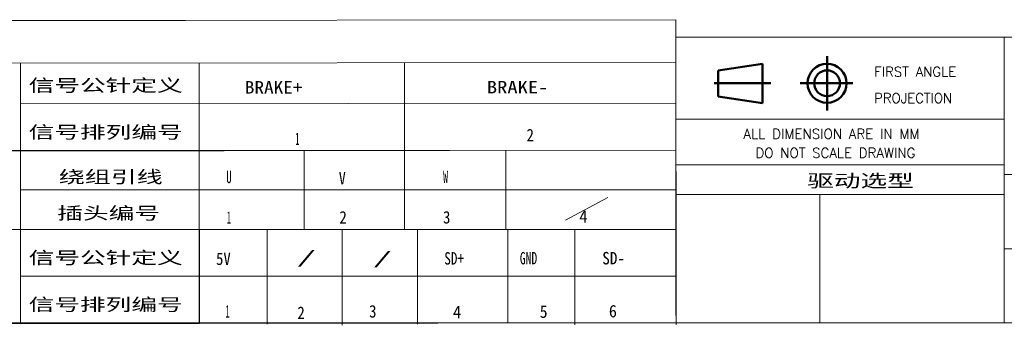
# Model space of a CAD drawing. Header units: millimetres. Extents: x 10 to 2518, y 8 to 1786.
# Tile 16 of 34: x 935 to 1885, y 8 to 302. Entities that reach past the tile are written whole.
import ezdxf

# ---------------------------------------------------------------- set-up
doc = ezdxf.new("R2010")
doc.units = ezdxf.units.MM
doc.layers.add('1', color=7, linetype='Continuous', true_color=0xffffff)
doc.styles.add('ge_font5', font='romans.shx')
doc.styles.add('黑体', font='txt')

msp = doc.modelspace()

# ---------------------------------------------------------------- linework, layer by layer
at = {"layer": '1', "color": 92, "linetype": 'Continuous', "lineweight": 13}
for p, q in [((760.226, 301.3793), (1568.0521, 302.4459)), ((760.226, 301.3793), (986.7159, 301.557)), ((986.7159, 301.557), (1095.161, 301.557)), ((1567.8744, 302.4459), (1568.2301, 10)), ((1568.0521, 293.0237), (1568.0521, 17.2889)), ((1884.6761, 285.7347), (1568.0521, 285.7347)), ((1884.6761, 285.7347), (2517.9237, 285.7347)), ((1884.6761, 285.7347), (1884.6761, 10)), ((760.226, 260.4901), (1568.0521, 261.0234)), ((936.0492, 260.4901), (936.0492, 175.6897)), ((1108.3165, 176.0453), (1108.3165, 260.6678)), ((1306.3619, 260.8457), (1306.3619, 176.223)), ((936.0492, 221.3788), (1568.0521, 221.9121)), ((1568.0521, 206.4454), (1884.6761, 206.4454)), ((760.226, 175.512), (1568.0521, 176.5786)), ((760.226, 176.0453), (1067.6053, 176.223)), ((760.4037, 176.0453), (1568.0521, 176.5786)), ((936.0492, 10), (936.0492, 175.6897)), ((1108.3165, 176.0453), (1108.3165, 100.4894)), ((1209.6505, 176.0453), (1209.6505, 100.4894)), ((1306.3619, 176.0453), (1306.3619, 100.4894)), ((1404.1403, 176.0453), (1404.1403, 100.4894)), ((1568.0521, 162.3563), (1884.6761, 162.3563)), ((1884.6761, 153.2896), (2517.9237, 153.2896)), ((936.0492, 138.3562), (1568.0521, 138.3562)), ((1568.0521, 133.9117), (1884.6761, 133.9117)), ((1706.8973, 133.9117), (1706.8973, 10)), ((1461.5629, 109.0227), (1502.452, 130.8895)), ((760.4037, 100.1338), (1568.0521, 100.1338)), ((1108.4945, 100.4894), (1108.3165, 9.4667)), ((1108.3165, 100.4894), (1108.3165, 10)), ((1108.3165, 100.1338), (1108.4945, 9.4667)), ((1108.4945, 100.1338), (1108.4945, 9.4667)), ((1173.9169, 99.6005), (1173.9169, 8.9333)), ((1246.2728, 99.6005), (1246.2728, 7.6888)), ((1318.9843, 99.7782), (1318.9843, 8.9333)), ((1405.9181, 99.9561), (1406.0958, 9.8222)), ((1470.4518, 99.9561), (1470.6295, 8.0444)), ((1568.0521, 100.1338), (1568.2301, 8.2222)), ((1568.0521, 100.1338), (1568.2301, 10)), ((1884.6761, 81.2892), (2517.9237, 81.2892)), ((936.0492, 55.1558), (1568.0521, 55.1558)), ((2517.9237, 10), (10, 10)), ((1108.4945, 9.4667), (1568.2301, 10)), ((760.4037, 9.4667), (1108.3165, 9.4667))]:
    msp.add_line(p, q, dxfattribs=at)
at = {"layer": '1', "color": 18, "linetype": 'Continuous', "lineweight": 50}
for p, q in [((1713.8307, 267.2457), (1713.8307, 214.801)), ((1608.7635, 253.5568), (1651.6083, 259.9568)), ((1651.6083, 259.9568), (1651.6083, 222.09)), ((1608.7635, 253.5568), (1608.7635, 228.49)), ((1604.8524, 241.29), (1659.786, 241.29)), ((1688.0529, 241.29), (1738.7198, 241.29)), ((1651.6083, 222.09), (1608.7635, 228.49))]:
    msp.add_line(p, q, dxfattribs=at)
for radius in [18.8445, 12.4445]:
    msp.add_circle((1713.8307, 241.1123), radius, dxfattribs=at)

# ---------------------------------------------------------------- texts
at = {"layer": '1', "color": 18, "linetype": 'Continuous', "lineweight": 18, "attachment_point": 7}
for s, insert, char_height, line_spacing_factor, style in [('\\W0.9992;FIRST ANGLE', (1759.3081, 247.5113), 9.422269, 0.795181, 'ge_font5'), ('\\f黑体|b1|i0;\\W1.5133;信号公针定义', (943.7963, 231.7369), 12, 1.016583, '黑体'), ('\\f黑体|b1|i0;\\W1.1341;BRAKE+', (1152.3307, 231.2035), 12, 1.016583, '黑体'), ('\\f黑体|b1|i0;\\W1.2106;BRAKE-', (1385.754, 231.3814), 12, 1.016583, '黑体'), ('\\W0.9897;PROJECTION', (1759.3081, 222.0889), 9.422269, 0.795181, 'ge_font5'), ('\\f黑体|b1|i0;\\W1.5133;信号排列编号', (943.7963, 186.5811), 12, 1.016583, '黑体'), ('\\f黑体|b1|i0;\\W0.4432;1', (1201.0419, 181.6033), 12, 1.016583, '黑体'), ('\\f黑体|b1|i0;\\W0.8780;2', (1423.9765, 185.1589), 12, 1.016583, '黑体'), ('\\W1.0063;ALL DIMENSION ARE IN MM', (1633.2629, 187.5999), 9.422269, 0.795181, 'ge_font5'), ('\\W1.0027;DO NOT SCALE DRAWING', (1644.8186, 169.2886), 9.422269, 0.795181, 'ge_font5'), ('\\f黑体|b1|i0;\\W1.5292;绕组引线', (972.952, 143.5586), 12, 1.016583, '黑体'), ('\\f黑体|b1|i0;\\W0.6447;U', (1134.3749, 144.6254), 12, 1.016583, '黑体'), ('\\f黑体|b1|i0;\\W0.8141;V', (1242.9977, 143.5586), 12, 1.016583, '黑体'), ('\\f黑体|b1|i0;\\W0.5697;W', (1343.6205, 144.9809), 12, 1.016583, '黑体'), ('\\f黑体|b1|i0;\\W1.5232;驱动选型', (1694.7525, 139.5898), 12.363138, 1.016583, '黑体'), ('\\f黑体|b1|i0;\\W1.5171;插头编号', (971.3519, 108.5363), 12, 1.016583, '黑体'), ('\\f黑体|b1|i0;\\W0.4432;1', (1134.9083, 105.6918), 12, 1.016583, '黑体'), ('\\f黑体|b1|i0;\\W0.8780;2', (1243.5311, 105.8696), 12, 1.016583, '黑体'), ('\\f黑体|b1|i0;\\W0.8780;3', (1343.4428, 105.6918), 12, 1.016583, '黑体'), ('\\f黑体|b1|i0;\\W1.0034;4', (1474.8212, 106.5807), 12, 1.016583, '黑体'), ('\\f黑体|b1|i0;\\W1.5133;信号公针定义', (943.7963, 65.5138), 12, 1.016583, '黑体'), ('\\f黑体|b1|i0;\\W1.5133;信号排列编号', (943.7963, 20.3581), 12, 1.016583, '黑体')]:
    msp.add_mtext(s, dxfattribs=dict(at, insert=insert, char_height=char_height, line_spacing_factor=line_spacing_factor, style=style))
at = {"layer": '1', "color": 18, "linetype": 'Continuous', "lineweight": 18, "char_height": 12, "attachment_point": 7, "rotation": 0.0699454, "line_spacing_factor": 1.016583, "style": '黑体'}
for s, insert in [('\\f黑体|b1|i0;\\W0.8672;5V', (1124.6, 65.6916)), ('\\f黑体|b1|i0;\\W2.3171;/', (1202.1115, 64.2695)), ('\\f黑体|b1|i0;\\W2.3171;/', (1275.5341, 63.5583)), ('\\f黑体|b1|i0;\\W0.7762;SD+', (1344.6901, 66.0472)), ('\\f黑体|b1|i0;\\W0.6816;GND', (1417.5793, 66.225)), ('\\f黑体|b1|i0;\\W0.8952;SD-', (1497.0463, 66.225)), ('\\f黑体|b1|i0;\\W0.4432;1', (1133.6669, 15.2025)), ('\\f黑体|b1|i0;\\W0.8780;2', (1203.0004, 13.7803)), ('\\f黑体|b1|i0;\\W0.8780;3', (1272.1564, 15.0247)), ('\\f黑体|b1|i0;\\W1.0034;4', (1353.0456, 14.4914)), ('\\f黑体|b1|i0;\\W0.9198;5', (1436.7795, 14.6692)), ('\\f黑体|b1|i0;\\W0.9449;6', (1503.4465, 15.2025))]:
    msp.add_mtext(s, dxfattribs=dict(at, insert=insert))

doc.saveas('drawing.dxf')
